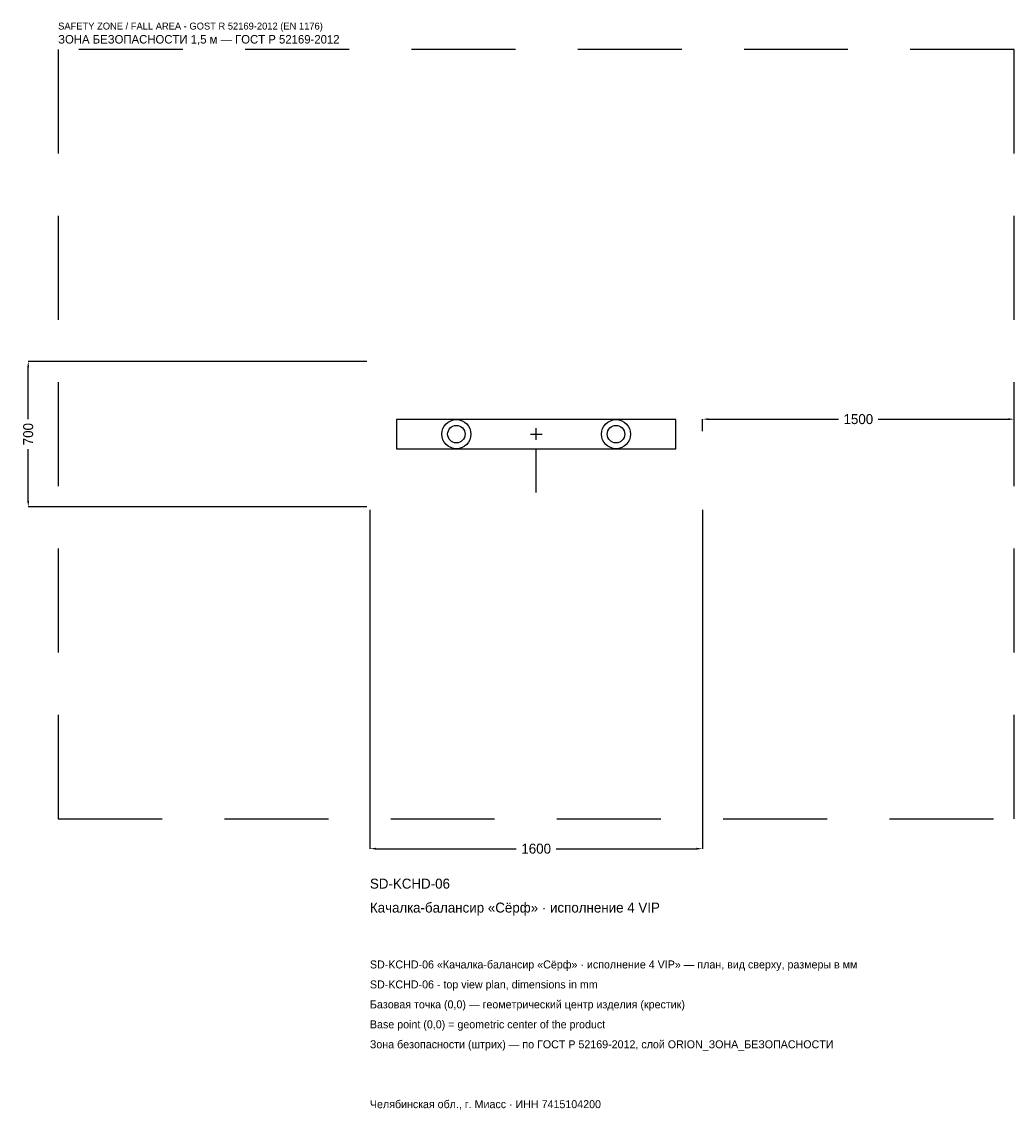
# Model space of a CAD drawing. Header units: metres. Extents: x -2475 to 2300, y -3252 to 1983.
import ezdxf

# ---------------------------------------------------------------- set-up
doc = ezdxf.new("R2010")
doc.units = ezdxf.units.M
doc.linetypes.add('DASHED', pattern=[800, 500, -300])
for name, color, linetype in [('ORION_ДАННЫЕ', 3, 'Continuous'), ('ORION_ЗОНА_БЕЗОПАСНОСТИ', 1, 'Continuous'), ('ORION_КОНТУР', 7, 'Continuous'), ('ORION_РАЗМЕРЫ', 8, 'Continuous')]:
    doc.layers.add(name, color=color, linetype=linetype)
doc.dimstyles.new('ORION', dxfattribs={"dimtxt": 48, "dimasz": 28.8, "dimexe": 1.25, "dimexo": 14.4, "dimtad": 1, "dimdec": 0, "dimcen": 2.5, "dimazin": 3, "dimtfac": 1, "dimtmove": 0, "dimatfit": 3, "dimarcsym": 0})

# ---------------------------------------------------------------- blocks, each defined once
blk = doc.blocks.new('_CLOSEDFILLED')
at = {"color": 0, "linetype": 'BYBLOCK'}
blk.add_solid([(-1, 0.16), (0, 0), (-1, -0.16)], dxfattribs=at)
blk = doc.blocks.new('*D1')
for p, q in [((-800, -364.4), (-800, -1994)), ((800, -364.4), (800, -1994)), ((-771.2, -1994), (-96, -1994)), ((96, -1994), (771.2, -1994))]:
    blk.add_line(p, q)
at = {"layer": 'Defpoints'}
for p in [(-800, -350), (800, -350), (-800, -1994)]:
    blk.add_point(p, dxfattribs=at)
at = {"layer": 'ORION_РАЗМЕРЫ', "xscale": 28.799999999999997, "yscale": 28.799999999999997, "rotation": 180}
blk.add_blockref('_CLOSEDFILLED', (-800, -1994), dxfattribs=at)
at = {"layer": 'ORION_РАЗМЕРЫ', "xscale": 28.799999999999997, "yscale": 28.799999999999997}
blk.add_blockref('_CLOSEDFILLED', (800, -1994), dxfattribs=at)
at = {"layer": 'ORION_РАЗМЕРЫ', "insert": (0, -1994), "char_height": 48, "attachment_point": 5}
blk.add_mtext('1600', dxfattribs=at)
blk = doc.blocks.new('*D2')
for p, q in [((-814.4, 350), (-2444, 350)), ((-2444, 72), (-2444, 321.2)), ((-2444, -321.2), (-2444, -72)), ((-814.4, -350), (-2444, -350))]:
    blk.add_line(p, q)
at = {"layer": 'Defpoints'}
for p in [(-800, 350), (-2444, -350), (-800, -350)]:
    blk.add_point(p, dxfattribs=at)
at = {"layer": 'ORION_РАЗМЕРЫ', "xscale": 28.799999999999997, "yscale": 28.799999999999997}
for p, rotation in [((-2444, 350), 90), ((-2444, -350), 270)]:
    blk.add_blockref('_CLOSEDFILLED', p, dxfattribs=dict(at, rotation=rotation))
at = {"layer": 'ORION_РАЗМЕРЫ', "insert": (-2444, 0), "char_height": 48, "attachment_point": 5, "rotation": 90}
blk.add_mtext('700', dxfattribs=at)
blk = doc.blocks.new('*D3')
for p, q in [((800, 14.4), (800, 72)), ((828.8, 72), (1454, 72)), ((1646, 72), (2271.2, 72)), ((2300, 14.4), (2300, 72))]:
    blk.add_line(p, q)
at = {"layer": 'Defpoints'}
for p in [(800, 72), (800, 0), (2300, 0)]:
    blk.add_point(p, dxfattribs=at)
at = {"layer": 'ORION_РАЗМЕРЫ', "xscale": 28.799999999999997, "yscale": 28.799999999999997, "rotation": 180}
blk.add_blockref('_CLOSEDFILLED', (800, 72), dxfattribs=at)
at = {"layer": 'ORION_РАЗМЕРЫ', "xscale": 28.799999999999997, "yscale": 28.799999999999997}
blk.add_blockref('_CLOSEDFILLED', (2300, 72), dxfattribs=at)
at = {"layer": 'ORION_РАЗМЕРЫ', "insert": (1550, 72), "char_height": 48, "attachment_point": 5}
blk.add_mtext('1500', dxfattribs=at)
blk = doc.blocks.new('ОРИОН SD-KCHD-06 Качалка-балансир Сёрф · исполнение 4 VIP')
at = {"layer": 'ORION_ЗОНА_БЕЗОПАСНОСТИ', "linetype": 'DASHED'}
blk.add_lwpolyline([(-2300, -1850), (2300, -1850), (2300, 1850), (-2300, 1850)], close=True, dxfattribs=at)
at = {"layer": 'ORION_КОНТУР'}
blk.add_line((0, -280), (0, -70), dxfattribs=at)
blk.add_lwpolyline([(-672, -70), (672, -70), (672, 70), (-672, 70)], close=True, dxfattribs=at)
for centre, radius in [((-384, 0), 70), ((384, 0), 70), ((-384, 0), 42), ((384, 0), 42)]:
    blk.add_circle(centre, radius, dxfattribs=at)
at = {"layer": 'ORION_РАЗМЕРЫ'}
for p, q in [((-28, 0), (28, 0)), ((0, -28), (0, 28))]:
    blk.add_line(p, q, dxfattribs=at)
at = {"layer": 'ORION_ДАННЫЕ'}
for tag, p in [('АРТИКУЛ', (-800, -2186)), ('НАИМЕНОВАНИЕ', (-800, -2301.2))]:
    blk.add_attdef(tag, p, '', height=48, dxfattribs=at)
at = {"layer": 'ORION_ДАННЫЕ', "flags": 1}
for tag, p in [('ПРОИЗВОДИТЕЛЬ', (-800, -2416.4)), ('ТЕЛЕФОН', (-800, -2531.6)), ('САЙТ', (-800, -2762)), ('АДРЕС', (-800, -2877.2)), ('РЕКВИЗИТЫ', (-800, -2992.4)), ('ГАБАРИТЫ', (-800, -3107.6)), ('ЗОНА_БЕЗОПАСНОСТИ', (-800, -3222.8))]:
    blk.add_attdef(tag, p, '', height=48, dxfattribs=at)
at = {"layer": 'ORION_ЗОНА_БЕЗОПАСНОСТИ', "color": 1}
for s, height, p in [('SAFETY ZONE / FALL AREA - GOST R 52169-2012 (EN 1176)', 33.6, (-2300, 1946)), ('ЗОНА БЕЗОПАСНОСТИ 1,5 м — ГОСТ Р 52169-2012', 40.8, (-2300, 1878.8))]:
    blk.add_text(s, height=height, dxfattribs=at).set_placement(p)
at = {"layer": 'ORION_РАЗМЕРЫ'}
dim = blk.add_linear_dim(base=(-2444, -350), p1=(-800, -350), p2=(-800, 350), angle=90, dimstyle='ORION', dxfattribs=at)
dim.commit()
dim.dimension.update_dxf_attribs({"geometry": '*D2', "text_midpoint": (-2444, 0)})
for base, p1, p2, picture, middle in [((800, 72), (800, 0), (2300, 0), '*D3', (1550, 72)), ((-800, -1994), (-800, -350), (800, -350), '*D1', (0, -1994))]:
    dim = blk.add_linear_dim(base=base, p1=p1, p2=p2, dimstyle='ORION', dxfattribs=at)
    dim.commit()
    dim.dimension.update_dxf_attribs({"geometry": picture, "text_midpoint": middle})

msp = doc.modelspace()

# ---------------------------------------------------------------- block references
msp.add_blockref('ОРИОН SD-KCHD-06 Качалка-балансир Сёрф · исполнение 4 VIP', (0, 0)).add_auto_attribs({'АРТИКУЛ': 'SD-KCHD-06', 'НАИМЕНОВАНИЕ': 'Качалка-балансир «Сёрф» · исполнение 4 VIP'})

# ---------------------------------------------------------------- texts
at = {"layer": 'ORION_ДАННЫЕ', "color": 3}
for s, p in [('SD-KCHD-06 «Качалка-балансир «Сёрф» · исполнение 4 VIP» — план, вид сверху, размеры в мм', (-800, -2570)), ('SD-KCHD-06 - top view plan, dimensions in mm', (-800, -2666)), ('Челябинская обл., г. Миасс · ИНН 7415104200', (-800, -3242))]:
    msp.add_text(s, height=38.4, dxfattribs=at).set_placement(p)
at = {"layer": 'ORION_ДАННЫЕ', "color": 7}
for s, p in [('Базовая точка (0,0) — геометрический центр изделия (крестик)', (-800, -2762)), ('Base point (0,0) = geometric center of the product', (-800, -2858))]:
    msp.add_text(s, height=38.4, dxfattribs=at).set_placement(p)
at = {"layer": 'ORION_ДАННЫЕ', "color": 1}
msp.add_text('Зона безопасности (штрих) — по ГОСТ Р 52169-2012, слой ORION_ЗОНА_БЕЗОПАСНОСТИ', height=38.4, dxfattribs=at).set_placement((-800, -2954))

doc.saveas('drawing.dxf')
